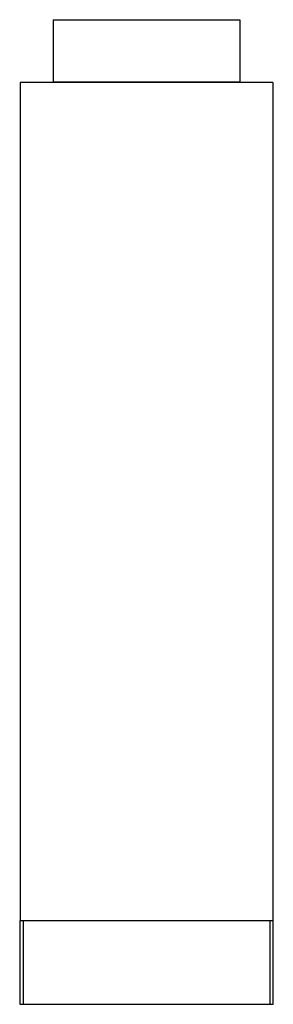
# Model space of a CAD drawing. Header units: millimetres. Extents: x 675 to 1280, y 182 to 2534.
import ezdxf

# ---------------------------------------------------------------- set-up
doc = ezdxf.new("R2010")
doc.units = ezdxf.units.MM
doc.header["$LTSCALE"] = 177.70984
doc.layers.get('0').update_dxf_attribs({"linetype": 'CONTINUOUS'})

msp = doc.modelspace()

# ---------------------------------------------------------------- linework, layer by layer
at = {"color": 7, "linetype": 'CONTINUOUS'}
for p, q in [((754.7, 2534.4), (754.7, 2384.4)), ((754.7, 2534.4), (1199.7, 2534.4)), ((1199.7, 2534.4), (1199.7, 2384.4)), ((675.7, 2384.4), (675.7, 381.9)), ((1278.7, 2384.4), (675.7, 2384.4)), ((754.7, 2385.9), (1199.7, 2385.9)), ((1278.7, 2384.4), (1278.7, 381.9)), ((674.7, 381.9), (1279.7, 381.9)), ((674.7, 381.9), (674.7, 181.9)), ((683.3, 181.9), (683.3, 381.9)), ((1271.1, 381.9), (1271.1, 181.9)), ((1279.7, 181.9), (1279.7, 381.9)), ((674.7, 181.9), (1279.7, 181.9))]:
    msp.add_line(p, q, dxfattribs=at)

doc.saveas('drawing.dxf')
